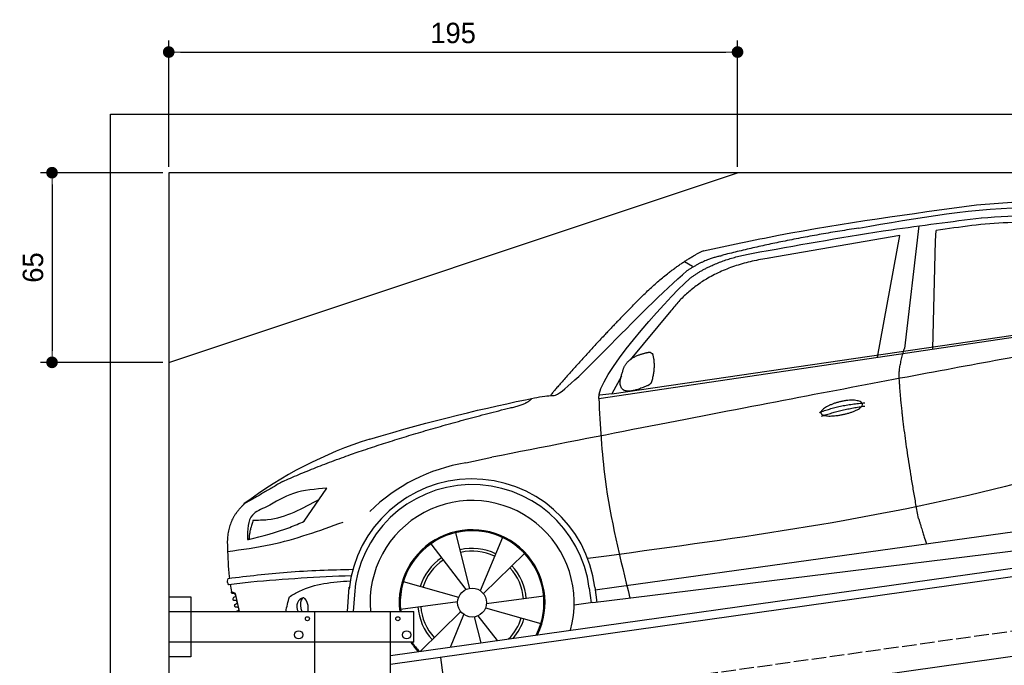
# Model space of a CAD drawing. Extents: x -311 to 6440, y -844 to 5774.
# Tile 4 of 5: x -311 to 3064, y 3562 to 5774. Entities that reach past the tile are written whole.
import ezdxf

# ---------------------------------------------------------------- set-up
doc = ezdxf.new("R2010")
doc.units = 0
doc.header["$LTSCALE"] = 10
doc.header["$MEASUREMENT"] = 0
doc.linetypes.add('GEN3', pattern=[6.25, 5, -1.25])
doc.layers.get('0').update_dxf_attribs({"linetype": 'CONTINUOUS'})
doc.layers.get('DEFPOINTS').update_dxf_attribs({"linetype": 'CONTINUOUS'})
for name, color, linetype in [('3', 6, 'GEN3'), ('CAR', 1, 'CONTINUOUS'), ('SICHTBARE_KANTEN_DIN_', 7, 'CONTINUOUS')]:
    doc.layers.add(name, color=color, linetype=linetype)
doc.layers.add('AM_0', color=7, linetype='CONTINUOUS', lineweight=30)
doc.layers.add('AM_5', color=3, linetype='CONTINUOUS', lineweight=15)
doc.dimstyles.new('KLAUS_DXF', dxfattribs={"dimscale": 20, "dimtxt": 3.5, "dimasz": 2, "dimexe": 2, "dimexo": 1, "dimgap": 1.5, "dimtad": 1, "dimlfac": 0.1, "dimdsep": 46, "dimtxsty": 'Standard', "dimblk": 'DOT', "dimcen": 2, "dimclrd": 256, "dimclre": 256, "dimclrt": 2, "dimadec": 0, "dimazin": 0, "dimtfac": 1, "dimtmove": 2, "dimatfit": 3, "dimfxl": 1, "dimtolj": 1, "dimarcsym": 0})

# ---------------------------------------------------------------- blocks, each defined once
blk = doc.blocks.new('_DOT')
at = {"color": 0, "linetype": 'ByBlock'}
blk.add_line((-0.5, 0), (-1, 0), dxfattribs=at)
at = {"color": 0, "linetype": 'ByBlock', "const_width": 0.5}
blk.add_lwpolyline([(-0.25, 0, 1), (0.25, 0, 1)], format="xyb", close=True, dxfattribs=at)
blk = doc.blocks.new('*D4')
at = {"layer": 'AM_5', "lineweight": -2, "transparency": 16777216}
for p, q in [((199.5, 5270), (199.5, 5703.4)), ((2149.5, 5270), (2149.5, 5703.4)), ((239.5, 5663.4), (2109.5, 5663.4))]:
    blk.add_line(p, q, dxfattribs=at)
at = {"layer": 'DEFPOINTS', "color": 0, "transparency": 16777216}
for p in [(2149.5, 5663.4), (199.5, 5250), (2149.5, 5250)]:
    blk.add_point(p, dxfattribs=at)
at = {"layer": 'AM_5', "lineweight": -2, "transparency": 16777216, "xscale": 40, "yscale": 40, "zscale": 40, "rotation": 180}
blk.add_blockref('_DOT', (199.5, 5663.4), dxfattribs=at)
at = {"layer": 'AM_5', "lineweight": -2, "transparency": 16777216, "xscale": 40, "yscale": 40, "zscale": 40}
blk.add_blockref('_DOT', (2149.5, 5663.4), dxfattribs=at)
at = {"layer": 'AM_5', "color": 2, "transparency": 16777216, "insert": (1174.5, 5728.4), "char_height": 70, "attachment_point": 5}
blk.add_mtext('\\A1;195', dxfattribs=at)
blk = doc.blocks.new('*D6')
at = {"layer": 'AM_5', "lineweight": -2, "transparency": 16777216}
for p, q in [((179.5, 5250), (-240.5, 5250)), ((-200.5, 5210), (-200.5, 4640)), ((179.6, 4600), (-240.5, 4600))]:
    blk.add_line(p, q, dxfattribs=at)
at = {"layer": 'DEFPOINTS', "color": 0, "transparency": 16777216}
for p in [(199.5, 5250), (-200.5, 4600), (199.6, 4600)]:
    blk.add_point(p, dxfattribs=at)
at = {"layer": 'AM_5', "lineweight": -2, "transparency": 16777216, "xscale": 40, "yscale": 40, "zscale": 40}
for p, rotation in [((-200.5, 5250), 90), ((-200.5, 4600), 270)]:
    blk.add_blockref('_DOT', p, dxfattribs=dict(at, rotation=rotation))
at = {"layer": 'AM_5', "color": 2, "transparency": 16777216, "insert": (-265.5, 4925), "char_height": 70, "attachment_point": 5, "rotation": 90}
blk.add_mtext('\\A1;65', dxfattribs=at)
blk = doc.blocks.new('car_150_')
at = {"layer": 'CAR'}
for p, q in [((6993.7, 5277.2), (7129.2, 5288.8)), ((6796.4, 5203.8), (6750.1, 4783)), ((6731.9, 5170.4), (6283.3, 5089.2)), ((6657.9, 4752.4), (6731.9, 5170.4)), ((6853.7, 5152.6), (6855.4, 5188)), ((6848, 4782.8), (6853.7, 5152.6)), ((5993.7, 5075.5), (6021.3, 5060)), ((5703.5, 4603.8), (7806, 4931.3)), ((5748.6, 4619.9), (7887.1, 4949.3)), ((5948.1, 4905.6), (5809.7, 4736.5)), ((5780.5, 4681.2), (5748.6, 4619.9)), ((5748.6, 4619.9), (5707.7, 4614.5)), ((5249.2, 4379.1), (5338.8, 4399.4)), ((4697.5, 4174.8), (4774.2, 4288.5)), ((7646, 4233.7), (5761.2, 3956.2)), ((5689.3, 3904.2), (7721.3, 4169.7)), ((5267.2, 3949.5), (5216.9, 4139.6)), ((5377, 4125.1), (5302.6, 3941.6)), ((5131.5, 4101.3), (5253.2, 3945.1)), ((5313.4, 3931.7), (5452.9, 4070.3)), ((5734.4, 4063.7), (5670.2, 4054.4)), ((4848.5, 3866.9), (4853.3, 3950.1)), ((5228.7, 3918.3), (5038.9, 3969.8)), ((5676.1, 3953), (5682.6, 3903)), ((5695.3, 3956.7), (5702.3, 3904.6)), ((5761.2, 3956.2), (5696.7, 3946.7)), ((4463, 3925.5), (4449.3, 3931.7)), ((4478.1, 3864), (4463, 3925.5)), ((4871, 3924.2), (4867.7, 3867.1)), ((5520.5, 3924.4), (5324.3, 3897.1)), ((5029.4, 3876.7), (5225.5, 3904)), ((5321.2, 3882.8), (5511, 3831.3)), ((5689.3, 3904.2), (5624.9, 3894.7)), ((5693.6, 3903), (5693.4, 3904.4)), ((5236.4, 3869.4), (5098.3, 3732.1)), ((5201.8, 3747.5), (5247.2, 3859.5)), ((5282.7, 3851.6), (5306.1, 3763)), ((5362.6, 3771.4), (5296.6, 3856))]:
    blk.add_line(p, q, dxfattribs=at)
blk.add_circle((5274.9, 3900.5), 49.6, dxfattribs=at)
for centre, radius, start, end in [((6122, 4949.8), 174.5, 111.2882, 121.9546), ((5356.2, 3104.6), 1422.1, 107.8766, 127.519), ((5347.7, 3787.7), 599.5, 99.4563, 135.2463), ((5274.9, 3900.5), 424.2, 7.6054, 174.1435), ((5274.9, 3900.5), 404.6, 7.4461, 176.652), ((5274.9, 3900.5), 350, 344.7595, 185.4081), ((5274.9, 3900.5), 250, 334.2204, 187.3999), ((5274.9, 3900.5), 246.4, 333.6424, 187.5031), ((5274.9, 3900.5), 186.2, 64.7762, 103.2667), ((5274.9, 3900.5), 186.2, 124.7762, 163.2667), ((5274.9, 3900.5), 176.5, 64.6018, 103.1816), ((5274.9, 3900.5), 176.5, 124.6018, 163.1816), ((5274.9, 3900.5), 176.5, 4.6018, 43.1816), ((5274.9, 3900.5), 186.2, 4.7762, 43.2667), ((5274.9, 3900.5), 186.2, 184.7762, 223.2667), ((5274.9, 3900.5), 176.5, 184.6018, 223.1816), ((5274.9, 3900.5), 176.5, 315.6124, 343.1816), ((5274.9, 3900.5), 186.2, 319.3932, 343.2667), ((5274.9, 3900.5), 250, 213.2019, 222.6786), ((5274.9, 3900.5), 246.4, 213.7482, 223.2566), ((5274.9, 3900.5), 350, 217.4387, 217.626)]:
    blk.add_arc(centre, radius, start, end, dxfattribs=at)
for centre, major_axis, ratio, start_param, end_param in [((4699.7, 3882.5), (4.4, -29.4), 0.870747, 3.078863, 5.190641), ((4699.8, 3882.5), (-4.4, 29.6), 0.439627, 4.05108, 8.39242), ((4699.7, 3882.6), (4.4, -29.5), 0.784824, 3.019947, 3.143719)]:
    blk.add_ellipse(centre, major_axis=major_axis, ratio=ratio, start_param=start_param, end_param=end_param, dxfattribs=at)
for points in [[(6058.7, 5112.4), (6315.6, 5167.8), (6993.6, 5277.2)], [(6590.3, 5194.3), (7191.5, 5270.3), (7389.2, 5264.7)], [(6252.1, 5110.1), (6701.9, 5189.7), (7011, 5233.1)], [(7010.2, 5233), (7365.4, 5231.9), (7863.2, 4999)], [(7280.4, 5213.4), (7100.8, 5216.9), (6855.4, 5188)], [(5483, 4604.3), (5518.2, 4610.1), (5547.5, 4613)], [(5703.5, 4603.8), (5727.7, 4327.2), (5815.9, 3920.7)], [(7654.8, 4478.5), (7099.9, 4313.4), (5734.4, 4063.7)], [(4774.2, 4288.5), (4659.3, 4269.8), (4567.9, 4222.9)], [(4567.9, 4222.9), (4519.6, 4194.8), (4502.9, 4113.4)], [(4521.8, 4177.7), (4571.6, 4179.9), (4749.3, 4251.6)], [(4435.2, 4069.4), (4583.3, 4094.2), (4831, 4173.4)], [(4506.8, 4110.9), (4647.6, 4153.7), (4697.5, 4174.8)], [(4502.9, 4113.4), (4503.1, 4110.8), (4506.8, 4110.9)], [(4437.7, 3977.1), (4639.7, 4000.1), (4865.6, 4011.8)], [(4860.2, 3989.6), (4515.7, 3964.4), (4439.9, 3955.5)], [(4439.9, 3955.5), (4435.9, 3967.1), (4437.7, 3977.1)], [(4648.5, 3915.5), (4682.8, 3935.6), (4856.8, 3972.2)], [(4452, 3925), (4450.8, 3925.8), (4449.5, 3930), (4449.3, 3931.7)], [(4455.1, 3908.2), (4458.1, 3913), (4464.2, 3915.7), (4462.2, 3923.2), (4452, 3925)], [(4457.8, 3901.6), (4456.6, 3902.4), (4455.3, 3906.6), (4455.1, 3908.2)], [(4461, 3884.9), (4463.9, 3889.5), (4470, 3892.3), (4467.9, 3899.7), (4457.8, 3901.6)], [(4463.7, 3878.2), (4462.5, 3879), (4461.2, 3883.2), (4461, 3884.9)]]:
    blk.add_spline(points, degree=3, dxfattribs=at)
for points, degree in [([(6590.3, 5194.3), (6342.2, 5155.3), (6121.6, 5097.1)], 2), ([(5803.2, 4907.4), (5922.7, 5036.5), (6029.7, 5097.9)], 2), ([(6013, 5017.6), (6096.2, 5083.6), (6251.3, 5110.3)], 2), ([(6284.4, 5088.8), (6061.8, 5056.7), (5948.1, 4905.6)], 2), ([(6123.2, 5096.2), (6065.8, 5086.5), (6002.6, 5043)], 2), ([(5547.5, 4613), (5577.3, 4598.4), (5843.2, 4907.6), (6002.6, 5043)], 3), ([(5703.8, 4603.3), (5695, 4674.1), (5922.8, 4934.4), (6013, 5017.6)], 3), ([(7979.4, 4899), (7725, 4888.3), (5338.8, 4399.4)], 2), ([(5803.2, 4907.4), (5732.5, 4835), (5644.3, 4736.7), (5532.9, 4612.6), (5539.4, 4612.3)], 4), ([(5837.6, 4753), (5865, 4763.1), (5877.9, 4763.9)], 2), ([(5877.9, 4763.9), (5884.9, 4758.8), (5887.3, 4759.1)], 2), ([(6732.8, 4687.3), (6731.1, 4718.4), (6750.1, 4783)], 2), ([(5785.9, 4700), (5794.1, 4735.6), (5837.6, 4753)], 2), ([(5883.9, 4659.5), (5901.1, 4713.7), (5887.3, 4759.1)], 2), ([(5871.8, 4649.8), (5747.2, 4591.7), (5785.9, 4700)], 2), ([(5871.8, 4649.8), (5877.4, 4652.5), (5883.9, 4659.5)], 2), ([(6803, 4201), (6743.7, 4508.9), (6732.8, 4687.3)], 2), ([(4919.6, 4458.1), (5131.9, 4523.6), (5319.2, 4569), (5483, 4604.3)], 3), ([(5399.6, 4569.1), (5453.7, 4579.5), (5474.4, 4601.9)], 2), ([(6460.2, 4561.7), (6532.3, 4589.4), (6615.8, 4595.9)], 2), ([(4622.5, 4310.5), (4903.3, 4440.5), (5399.6, 4569.1)], 2), ([(6467.2, 4548.7), (6538.3, 4574), (6615.5, 4584.7)], 2), ([(4622.5, 4310.5), (4492.9, 4233.7)], 1), ([(4492.9, 4233.7), (4430.6, 4178.8), (4434.3, 4093)], 2), ([(6803, 4201), (6822.6, 4138.3), (6831.4, 4112.8)], 2), ([(4521.8, 4177.7), (4507.9, 4132), (4508.6, 4113.8)], 2), ([(4508.6, 4113.8), (4511.9, 4114.1), (4510.2, 4111.7)], 2), ([(4445.5, 3956.2), (4446.7, 3948), (4448, 3939.9), (4449.3, 3931.7)], 3), ([(4637.5, 3865.3), (4639.1, 3881.6), (4643.8, 3898.6), (4648.5, 3915.5)], 3)]:
    blk.add_open_spline(points, degree=degree, dxfattribs=at)
for points, degree, knots in [([(6465.7, 4559.3), (6463.6, 4567.3), (6482, 4586.6), (6560.8, 4618.6), (6657.6, 4599.5), (6576.9, 4555.6), (6492.9, 4543.8), (6467.7, 4551.3), (6465.7, 4559.3)], 5, [0, 0, 0, 0, 0, 0, 0.300106, 0.500106, 0.700106, 1, 1, 1, 1, 1, 1]), ([(4434.3, 4093), (4435.5, 4060.6), (4436.9, 4022.1), (4441.6, 3983.8), (4442.4, 3977.7)], 3, [0, 0, 0, 0, 97.108013, 115.616313, 115.616313, 115.616313, 115.616313]), ([(4467.9, 3864), (4468.3, 3864.8), (4470.3, 3867.4), (4478.3, 3867.4), (4474, 3879.3), (4467.4, 3878.6), (4463.7, 3878.2)], 3, [2.682731, 2.682731, 2.682731, 2.682731, 5.656821, 12.3267, 20.012637, 30.346325, 30.346325, 30.346325, 30.346325])]:
    blk.add_open_spline(points, degree=degree, knots=knots, dxfattribs=at)

msp = doc.modelspace()

# ---------------------------------------------------------------- linework, layer by layer
for p, q in [((-0.481, -599.995), (-0.481, 5450.005)), ((-0.481, 5450.005), (5699.503, 5450.005)), ((199.51, 4600.005), (2149.51, 5250.005)), ((959.991, 3595.181), (3438.83, 3943.559)), ((3445.976, 3914.269), (959.991, 3564.886)), ((199.991, 3796.226), (274.991, 3796.226)), ((199.991, 3796.226), (274.991, 3796.226)), ((274.991, 3796.226), (274.991, 3591.226)), ((274.991, 3796.226), (274.991, 3591.226)), ((199.991, 3746.226), (1039.991, 3746.226)), ((699.991, 1876.226), (699.991, 3746.226)), ((959.991, -293.774), (959.991, 3746.226)), ((1039.991, 3641.226), (1039.991, 3746.226)), ((3664.715, 3672.357), (959.991, 3292.233)), ((1039.991, 3641.226), (199.991, 3641.226)), ((274.991, 3591.226), (199.991, 3591.226)), ((274.991, 3591.226), (199.991, 3591.226)), ((1130.73, 3588.882), (1163.296, 3357.159))]:
    msp.add_line(p, q)
for centre, radius in [((674.991, 3721.226), 7), ((984.991, 3721.226), 7), ((644.991, 3666.226), 14), ((1014.991, 3666.226), 14)]:
    msp.add_circle(centre, radius)
at = {"layer": '3'}
msp.add_line((423.4, 3304.675), (5430.808, 4008.42), dxfattribs=at)
at = {"layer": 'SICHTBARE_KANTEN_DIN_'}
for p, q in [((5499.51, 5250.005), (199.486, 5250.005)), ((199.491, 5250.005), (200.014, -300))]:
    msp.add_line(p, q, dxfattribs=at)

# ---------------------------------------------------------------- block references
at = {"layer": 'AM_0', "rotation": 359.5505213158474}
msp.add_blockref('car_150_', (-4065.797, -82.568), dxfattribs=at)

# ---------------------------------------------------------------- dimensions: what is measured, and where the dimension line sits
at = {"layer": 'AM_5'}
dim = msp.add_linear_dim(base=(2149.51, 5663.363), p1=(199.515, 5250.005), p2=(2149.51, 5250.005), dimstyle='KLAUS_DXF', override={"dimtzin": 7}, dxfattribs=at)
dim.commit()
dim.dimension.update_dxf_attribs({"geometry": '*D4', "text_midpoint": (1174.512, 5728.363)})
dim = msp.add_linear_dim(base=(-200.481, 4600.027), p1=(199.515, 5250.005), p2=(199.576, 4600.027), angle=90, dimstyle='KLAUS_DXF', override={"dimtol": 0, "dimlim": 0, "dimtp": 0, "dimtm": 0, "dimtfac": 1, "dimtdec": 2, "dimtolj": 1, "dimtzin": 7}, dxfattribs=at)
dim.commit()
dim.dimension.update_dxf_attribs({"geometry": '*D6', "text_midpoint": (-265.481, 4925.016)})

doc.saveas('drawing.dxf')
